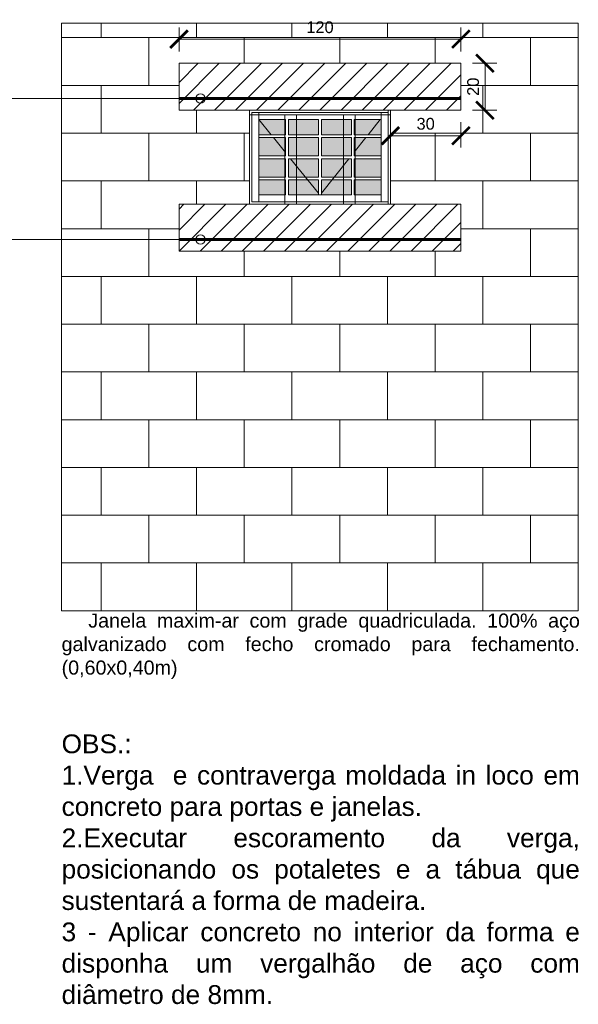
# Model space of a CAD drawing. Header units: millimetres. Extents: x -1.9 to 33.3, y -2.9 to 7.1.
# Tile 16 of 16: x 30.9 to 33.3, y 1.9 to 6.1. Entities that reach past the tile are written whole.
import ezdxf

# ---------------------------------------------------------------- set-up
doc = ezdxf.new("R2010")
doc.units = ezdxf.units.MM
doc.linetypes.add('DASHED2', pattern=[9.525, 6.35, -3.175])
for name, color, linetype, lineweight in [('A-GLAZ', 7, 'Continuous', 18), ('ARQ_ALV_ALT', 7, 'Continuous', 60), ('ARQ_ALV_BXA', 4, 'Continuous', 20), ('ARQ_ALV_HTC', 9, 'Continuous', 9), ('ARQ_CTA_GER', 10, 'Continuous', 9), ('ARQ_ESQ_JAN', 3, 'Continuous', 18), ('ARQ_ESQ_PEI', 2, 'Continuous', 18), ('ARQ_ESQ_POR', 3, 'Continuous', 18), ('ARQ_PIS_PAG', 9, 'Continuous', 9), ('ARQ_SMB_GER', 9, 'Continuous', 9), ('ARQ_TXT_GER', 2, 'Continuous', 13)]:
    doc.layers.add(name, color=color, linetype=linetype, lineweight=lineweight)
doc.styles.add('Arial_2', font='arial.ttf', dxfattribs={"height": 0.05})
doc.styles.get("Standard").update_dxf_attribs({"font": 'arial.ttf'})
doc.dimstyles.new('cotas renova 25', dxfattribs={"dimtxt": 0.05, "dimasz": 0.075, "dimexe": 0.05, "dimexo": 0.05, "dimgap": 0.025, "dimtad": 1, "dimdec": 0, "dimlfac": 100, "dimtxsty": 'Standard', "dimblk": 'ARCHTICK', "dimcen": 0, "dimclrd": 256, "dimclre": 256, "dimclrt": 7, "dimadec": 0, "dimazin": 0, "dimtfac": 1, "dimtdec": 0, "dimtix": 1, "dimtmove": 0, "dimatfit": 3, "dimfxl": 1, "dimtfill": 1, "dimlwd": -1, "dimlwe": -1, "dimarcsym": 0})
pattern_1 = [(45, (29.94905, 2.949875), (-0.0449013, 0.0449013), [])]

# ---------------------------------------------------------------- blocks, each defined once
blk = doc.blocks.new('_ArchTick')
at = {"color": 0, "linetype": 'ByBlock', "const_width": 0.15}
blk.add_lwpolyline([(-0.5, -0.5), (0.5, 0.5)], dxfattribs=at)
blk = doc.blocks.new('*D51')
at = {"layer": 'ARQ_CTA_GER', "transparency": 16777216}
for p, q in [((32.4709, 5.6604), (32.4709, 5.5519)), ((32.7709, 5.6604), (32.7709, 5.5519)), ((32.4709, 5.6019), (32.7709, 5.6019))]:
    blk.add_line(p, q, dxfattribs=at)
at = {"layer": 'Defpoints', "color": 0, "transparency": 16777216}
for p in [(32.4709, 5.7104), (32.7709, 5.7104), (32.7709, 5.6019)]:
    blk.add_point(p, dxfattribs=at)
at = {"layer": 'ARQ_CTA_GER', "transparency": 16777216, "xscale": 0.075, "yscale": 0.075, "zscale": 0.075, "rotation": 180}
blk.add_blockref('_ArchTick', (32.4709, 5.6019), dxfattribs=at)
at = {"layer": 'ARQ_CTA_GER', "transparency": 16777216, "xscale": 0.075, "yscale": 0.075, "zscale": 0.075}
blk.add_blockref('_ArchTick', (32.7709, 5.6019), dxfattribs=at)
at = {"layer": 'ARQ_CTA_GER', "color": 7, "transparency": 16777216, "insert": (32.6209, 5.6525), "char_height": 0.05, "attachment_point": 5, "bg_fill": 3, "box_fill_scale": 1.1, "bg_fill_color": 256, "bg_fill_true_color": 13158600, "bg_fill_transparency": 0}
blk.add_mtext('30', dxfattribs=at)
blk = doc.blocks.new('*D52')
at = {"layer": 'ARQ_CTA_GER', "transparency": 16777216}
for p, q in [((32.8209, 5.9104), (32.9237, 5.9104)), ((32.8737, 5.7104), (32.8737, 5.9104)), ((32.8209, 5.7104), (32.9237, 5.7104))]:
    blk.add_line(p, q, dxfattribs=at)
at = {"layer": 'Defpoints', "color": 0, "transparency": 16777216}
for p in [(32.7709, 5.9104), (32.8737, 5.9104), (32.7709, 5.7104)]:
    blk.add_point(p, dxfattribs=at)
at = {"layer": 'ARQ_CTA_GER', "transparency": 16777216, "xscale": 0.075, "yscale": 0.075, "zscale": 0.075}
for p, rotation in [((32.8737, 5.9104), 90), ((32.8737, 5.7104), 270)]:
    blk.add_blockref('_ArchTick', p, dxfattribs=dict(at, rotation=rotation))
at = {"layer": 'ARQ_CTA_GER', "color": 7, "transparency": 16777216, "insert": (32.8232, 5.8104), "char_height": 0.05, "attachment_point": 5, "rotation": 90, "bg_fill": 3, "box_fill_scale": 1.1, "bg_fill_color": 256, "bg_fill_true_color": 13158600, "bg_fill_transparency": 0}
blk.add_mtext('20', dxfattribs=at)
blk = doc.blocks.new('*D53')
at = {"layer": 'ARQ_CTA_GER', "transparency": 16777216}
for p, q in [((31.5709, 5.9604), (31.5709, 6.0629)), ((32.7709, 5.9604), (32.7709, 6.0629)), ((32.7709, 6.0129), (31.5709, 6.0129))]:
    blk.add_line(p, q, dxfattribs=at)
at = {"layer": 'Defpoints', "color": 0, "transparency": 16777216}
for p in [(31.5709, 6.0129), (31.5709, 5.9104), (32.7709, 5.9104)]:
    blk.add_point(p, dxfattribs=at)
at = {"layer": 'ARQ_CTA_GER', "transparency": 16777216, "xscale": 0.075, "yscale": 0.075, "zscale": 0.075, "rotation": 180}
blk.add_blockref('_ArchTick', (31.5709, 6.0129), dxfattribs=at)
at = {"layer": 'ARQ_CTA_GER', "transparency": 16777216, "xscale": 0.075, "yscale": 0.075, "zscale": 0.075}
blk.add_blockref('_ArchTick', (32.7709, 6.0129), dxfattribs=at)
at = {"layer": 'ARQ_CTA_GER', "color": 7, "transparency": 16777216, "insert": (32.1709, 6.0634), "char_height": 0.05, "attachment_point": 5, "bg_fill": 3, "box_fill_scale": 1.1, "bg_fill_color": 256, "bg_fill_true_color": 13158600, "bg_fill_transparency": 0}
blk.add_mtext('120', dxfattribs=at)

msp = doc.modelspace()

# ---------------------------------------------------------------- hatches: boundary and pattern name
at = {"layer": 'A-GLAZ', "true_color": 0xbee8fe}
h = msp.add_hatch(color=254, dxfattribs=at)
h.dxf.hatch_style = 1
h.paths.add_polyline_path([(31.9109, 5.6704), (31.9109, 5.6064), (32.0249, 5.6064), (32.0249, 5.6704)])
h.paths.add_polyline_path([(32.1649, 5.6064), (32.1649, 5.6704), (32.0369, 5.6704), (32.0369, 5.6064)])
h.paths.add_polyline_path([(32.3049, 5.6064), (32.3049, 5.6704), (32.1769, 5.6704), (32.1769, 5.6064)])
h.paths.add_polyline_path([(32.4309, 5.6064), (32.4309, 5.6704), (32.3169, 5.6704), (32.3169, 5.6064)])
h.paths.add_polyline_path([(32.3169, 5.5944), (32.3169, 5.5164), (32.4309, 5.5164), (32.4309, 5.5944)])
h.paths.add_polyline_path([(32.1769, 5.5944), (32.1769, 5.5164), (32.3039, 5.5164), (32.3049, 5.5177), (32.3049, 5.5944)])
h.paths.add_polyline_path([(32.0369, 5.5944), (32.0369, 5.5164), (32.1649, 5.5164), (32.1649, 5.5944)])
h.paths.add_polyline_path([(31.9109, 5.5944), (31.9109, 5.5164), (32.0249, 5.5164), (32.0249, 5.5944)])
h.paths.add_polyline_path([(31.9109, 5.5044), (31.9109, 5.4264), (32.0249, 5.4264), (32.0249, 5.5044)])
h.paths.add_polyline_path([(32.0369, 5.5044), (32.0369, 5.4264), (32.1649, 5.4264), (32.1649, 5.5044)])
h.paths.add_polyline_path([(32.1769, 5.5044), (32.1769, 5.4264), (32.3049, 5.4264), (32.3049, 5.5044)])
h.paths.add_polyline_path([(32.3169, 5.5044), (32.3169, 5.4264), (32.4309, 5.4264), (32.4309, 5.5044)])
h.paths.add_polyline_path([(32.3169, 5.4144), (32.3169, 5.3504), (32.4309, 5.3504), (32.4309, 5.4144)])
h.paths.add_polyline_path([(32.1769, 5.4144), (32.1769, 5.3504), (32.3049, 5.3504), (32.3049, 5.4144)])
h.paths.add_polyline_path([(32.0369, 5.4144), (32.0369, 5.3504), (32.1649, 5.3504), (32.1649, 5.4144)])
h.paths.add_polyline_path([(31.9109, 5.4144), (31.9109, 5.3504), (32.0249, 5.3504), (32.0249, 5.4144)])
at = {"layer": 'ARQ_ALV_HTC'}
h = msp.add_hatch(dxfattribs=at)
h.set_pattern_fill('ANSI31', color=256, scale=0.02)
h.set_pattern_definition(pattern_1)
h.paths.add_polyline_path([(32.7709, 5.9104), (31.5709, 5.9104), (31.5709, 5.7104), (32.7709, 5.7104)])
h = msp.add_hatch(dxfattribs=at)
h.set_pattern_fill('ANSI31', color=256, scale=0.02)
h.set_pattern_definition(pattern_1)
h.paths.add_polyline_path([(32.7709, 5.3104), (31.5709, 5.3104), (31.5709, 5.1104), (32.7709, 5.1104)])

# ---------------------------------------------------------------- linework, layer by layer
at = {"layer": 'ARQ_ALV_ALT', "color": 140}
msp.add_line((31.5709, 5.1604), (32.7709, 5.1604), dxfattribs=at)
at = {"layer": 'ARQ_ALV_BXA'}
for points in [[(31.5709, 5.7104), (31.5709, 5.9104), (32.7709, 5.9104), (32.7709, 5.7104)], [(31.5709, 5.1104), (31.5709, 5.3104), (32.7709, 5.3104), (32.7709, 5.1104)]]:
    msp.add_lwpolyline(points, close=True, dxfattribs=at)
at = {"layer": 'ARQ_ALV_HTC', "linetype": 'DASHED2', "ltscale": 0.05}
for p, q in [((31.9109, 5.6704), (31.9629, 5.6064)), ((32.3759, 5.6064), (32.4272, 5.6704)), ((31.9727, 5.5944), (32.0249, 5.5301)), ((32.3169, 5.5327), (32.3663, 5.5944)), ((32.0458, 5.5044), (32.1649, 5.3578)), ((32.1769, 5.3579), (32.2942, 5.5044)), ((32.3039, 5.5164), (32.3049, 5.5177))]:
    msp.add_line(p, q, dxfattribs=at)
at = {"layer": 'ARQ_ESQ_JAN'}
for points in [[(31.9109, 5.6064), (32.0249, 5.6064), (32.0249, 5.6704)], [(32.0369, 5.6704), (32.0369, 5.6064), (32.1649, 5.6064), (32.1649, 5.6704)], [(32.1769, 5.6704), (32.1769, 5.6064), (32.3049, 5.6064), (32.3049, 5.6704)], [(32.3169, 5.6704), (32.3169, 5.6064), (32.4309, 5.6064)], [(31.9109, 5.5164), (32.0249, 5.5164), (32.0249, 5.5944), (31.9109, 5.5944)], [(32.4309, 5.5944), (32.3169, 5.5944), (32.3169, 5.5164), (32.4309, 5.5164)], [(31.9109, 5.4264), (32.0249, 5.4264), (32.0249, 5.5044), (31.9109, 5.5044)], [(32.4309, 5.5044), (32.3169, 5.5044), (32.3169, 5.4264), (32.4309, 5.4264)], [(32.0249, 5.3504), (32.0249, 5.4144), (31.9109, 5.4144)], [(32.3049, 5.3504), (32.3049, 5.4144), (32.1769, 5.4144), (32.1769, 5.3504), (32.1649, 5.3504), (32.1649, 5.4144), (32.0369, 5.4144), (32.0369, 5.3504)], [(32.4309, 5.4144), (32.3169, 5.4144), (32.3169, 5.3504)]]:
    msp.add_lwpolyline(points, dxfattribs=at)
for points in [[(32.0369, 5.5164), (32.1649, 5.5164), (32.1649, 5.5944), (32.0369, 5.5944)], [(32.1769, 5.5164), (32.3049, 5.5164), (32.3049, 5.5944), (32.1769, 5.5944)], [(32.0369, 5.4264), (32.1649, 5.4264), (32.1649, 5.5044), (32.0369, 5.5044)], [(32.1769, 5.4264), (32.3049, 5.4264), (32.3049, 5.5044), (32.1769, 5.5044)]]:
    msp.add_lwpolyline(points, close=True, dxfattribs=at)
at = {"layer": 'ARQ_ESQ_PEI', "color": 33}
for p, q in [((32.0209, 5.3104), (32.0209, 5.6904)), ((32.0709, 5.3104), (32.0709, 5.6904)), ((32.2709, 5.3104), (32.2709, 5.6904)), ((32.3209, 5.3104), (32.3209, 5.6904))]:
    msp.add_line(p, q, dxfattribs=at)
at = {"layer": 'ARQ_ESQ_POR'}
for p, q in [((31.8809, 5.7004), (32.4609, 5.7004)), ((31.8809, 5.3204), (31.8809, 5.7004)), ((31.9109, 5.3204), (31.9109, 5.7004)), ((32.4309, 5.7004), (32.4309, 5.3204)), ((32.4609, 5.7104), (32.4609, 5.3104)), ((31.9109, 5.6704), (32.0249, 5.6704)), ((32.0369, 5.6704), (32.1649, 5.6704)), ((32.1769, 5.6704), (32.3049, 5.6704)), ((32.3169, 5.6704), (32.4309, 5.6704)), ((32.0249, 5.3504), (31.9109, 5.3504)), ((32.3049, 5.3504), (32.0369, 5.3504)), ((32.4309, 5.3504), (32.3169, 5.3504)), ((32.4609, 5.3204), (31.8809, 5.3204))]:
    msp.add_line(p, q, dxfattribs=at)
msp.add_lwpolyline([(31.8709, 5.7104), (32.4709, 5.7104), (32.4709, 5.3104), (31.8709, 5.3104)], close=True, dxfattribs=at)
at = {"layer": 'ARQ_SMB_GER'}
for points in [[(30.3417, 5.7604), (31.6624, 5.7604)], [(30.3417, 5.1604), (31.6624, 5.1604)]]:
    msp.add_lwpolyline(points, dxfattribs=at)
for centre in [(31.6624, 5.7604), (31.6624, 5.1604)]:
    msp.add_circle(centre, 0.0196, dxfattribs=at)

# ---------------------------------------------------------------- texts
at = {"layer": 'ARQ_TXT_GER', "width": 2.2, "attachment_point": 1, "style": 'Arial_2'}
for s, insert, char_height in [('\\pxqj;   Janela maxim-ar com grade quadriculada. 100% aço galvanizado com fecho cromado para fechamento. (0,60x0,40m)', (31.0709, 3.5691), 0.06), ('\\pxqj;OBS.:\\P1.Verga  e contraverga moldada in loco em concreto para portas e janelas.\\P2.Executar escoramento da verga, posicionando os potaletes e a tábua que sustentará a forma de madeira.\\P3 - Aplicar concreto no interior da forma e disponha um vergalhão de aço com diâmetro de 8mm.', (31.0709, 3.0546), 0.08)]:
    msp.add_mtext(s, dxfattribs=dict(at, insert=insert, char_height=char_height))

# ---------------------------------------------------------------- next in the draw order: dimensions: what is measured, and where the dimension line sits
at = {"layer": 'ARQ_CTA_GER'}
dim = msp.add_linear_dim(base=(32.7709, 5.6019), p1=(32.4709, 5.7104), p2=(32.7709, 5.7104), dimstyle='cotas renova 25', dxfattribs=at)
dim.commit()
dim.dimension.update_dxf_attribs({"geometry": '*D51', "text_midpoint": (32.6209, 5.6525)})

# ---------------------------------------------------------------- next in the draw order: hatches: boundary and pattern name
at = {"layer": 'ARQ_ESQ_PEI', "transparency": 33554636}
h = msp.add_hatch(dxfattribs=at)
h.set_pattern_fill('ANGLE', color=33)
h.set_pattern_definition([(0, (27.949, 2.95), (0, 6.985), [5.08, -1.905]), (90, (27.949, 2.95), (-6.985, 4e-16), [5.08, -1.905])])
h.paths.add_polyline_path([(32.3209, 5.6904), (32.2709, 5.6904), (32.2709, 5.3104), (32.3209, 5.3104)])
h.paths.add_polyline_path([(32.0709, 5.6904), (32.0209, 5.6904), (32.0209, 5.3104), (32.0709, 5.3104)])
h.paths.add_polyline_path([(32.4709, 5.7104), (31.8709, 5.7104), (31.8709, 5.6904), (32.4709, 5.6904)])

# ---------------------------------------------------------------- next in the draw order: linework, layer by layer
at = {"layer": 'ARQ_ESQ_PEI', "color": 33}
msp.add_lwpolyline([(31.8709, 5.7104), (31.8709, 5.6904), (32.4709, 5.6904), (32.4709, 5.7104), (31.8709, 5.7104)], dxfattribs=at)

# ---------------------------------------------------------------- next in the draw order: dimensions: what is measured, and where the dimension line sits
at = {"layer": 'ARQ_CTA_GER'}
dim = msp.add_linear_dim(base=(32.8737, 5.9104), p1=(32.7709, 5.7104), p2=(32.7709, 5.9104), angle=270, dimstyle='cotas renova 25', dxfattribs=at)
dim.commit()
dim.dimension.update_dxf_attribs({"geometry": '*D52', "text_midpoint": (32.8232, 5.8104)})

# ---------------------------------------------------------------- next in the draw order: linework, layer by layer
at = {"layer": 'ARQ_ALV_ALT', "color": 140}
msp.add_line((31.5709, 5.7604), (32.7709, 5.7604), dxfattribs=at)

# ---------------------------------------------------------------- next in the draw order: dimensions: what is measured, and where the dimension line sits
at = {"layer": 'ARQ_CTA_GER'}
dim = msp.add_linear_dim(base=(31.5709, 6.0129), p1=(32.7709, 5.9104), p2=(31.5709, 5.9104), dimstyle='cotas renova 25', dxfattribs=at)
dim.commit()
dim.dimension.update_dxf_attribs({"geometry": '*D53', "text_midpoint": (32.1709, 6.0634)})

# ---------------------------------------------------------------- next in the draw order: hatches: boundary and pattern name
at = {"layer": 'ARQ_PIS_PAG'}
h = msp.add_hatch(dxfattribs=at)
h.set_pattern_fill('AR-B816', color=256, scale=0.001)
h.set_pattern_definition([(0, (33.2709, 3.5808), (0, 0.2032), []), (90, (33.2709, 3.5808), (-0.2032, 0.2032), [0.2032, -0.2032])])
h.paths.add_polyline_path([(33.2709, 6.0808), (31.0709, 6.0808), (31.0709, 3.5808), (33.2709, 3.5808)])
h.paths.add_polyline_path([(31.5709, 5.1104), (31.5709, 5.3104), (31.8709, 5.3104), (31.8709, 5.7104), (31.5709, 5.7104), (31.5709, 5.9104), (32.7709, 5.9104), (32.7709, 5.7104), (32.4709, 5.7104), (32.4709, 5.3104), (32.7709, 5.3104), (32.7709, 5.1104)], flags=16)
h.paths.add_polyline_path([(32.4609, 5.3204), (31.8809, 5.3204), (31.8809, 5.7004), (32.4609, 5.7004)], flags=0)
h.paths.add_polyline_path([(32.4309, 5.6704), (32.4309, 5.675), (32.4272, 5.6704)], flags=0)
h.paths.add_polyline_path([(32.3049, 5.3504), (32.0369, 5.3504), (32.0369, 5.4144), (32.1189, 5.4144), (32.1092, 5.4264), (32.0369, 5.4264), (32.0369, 5.5044), (32.1649, 5.5044), (32.1649, 5.4264), (32.1092, 5.4264), (32.1189, 5.4144), (32.1649, 5.4144), (32.1649, 5.3504), (32.1769, 5.3504), (32.1769, 5.4144), (32.2222, 5.4144), (32.2318, 5.4264), (32.1769, 5.4264), (32.1769, 5.5044), (32.3049, 5.5044), (32.3049, 5.4264), (32.2318, 5.4264), (32.2222, 5.4144), (32.3049, 5.4144)], flags=0)
h.paths.add_polyline_path([(32.0249, 5.3504), (31.9109, 5.3504), (31.9109, 5.6704), (32.0249, 5.6704), (32.0249, 5.6064), (31.9109, 5.6064), (31.9109, 5.5944), (32.0249, 5.5944), (32.0249, 5.5164), (31.9109, 5.5164), (31.9109, 5.5044), (32.0249, 5.5044), (32.0249, 5.4264), (31.9109, 5.4264), (31.9109, 5.4144), (32.0249, 5.4144)], flags=0)
h.paths.add_polyline_path([(32.3169, 5.5944), (32.3663, 5.5944), (32.3169, 5.5327)], flags=0)
h.paths.add_polyline_path([(32.3049, 5.5164), (32.1769, 5.5164), (32.1769, 5.5944), (32.3049, 5.5944)], flags=0)
h.paths.add_polyline_path([(32.1649, 5.5164), (32.0369, 5.5164), (32.0369, 5.5944), (32.1649, 5.5944)], flags=0)
h.paths.add_polyline_path([(32.3049, 5.6064), (32.1769, 5.6064), (32.1769, 5.6704), (32.3049, 5.6704)], flags=0)
h.paths.add_polyline_path([(32.1649, 5.6064), (32.0369, 5.6064), (32.0369, 5.6704), (32.1649, 5.6704)], flags=0)

# ---------------------------------------------------------------- next in the draw order: linework, layer by layer
msp.add_lwpolyline([(33.2709, 3.5808), (31.0709, 3.5808), (31.0709, 6.0808), (33.2709, 6.0808)], close=True, dxfattribs=at)

doc.saveas('drawing.dxf')
